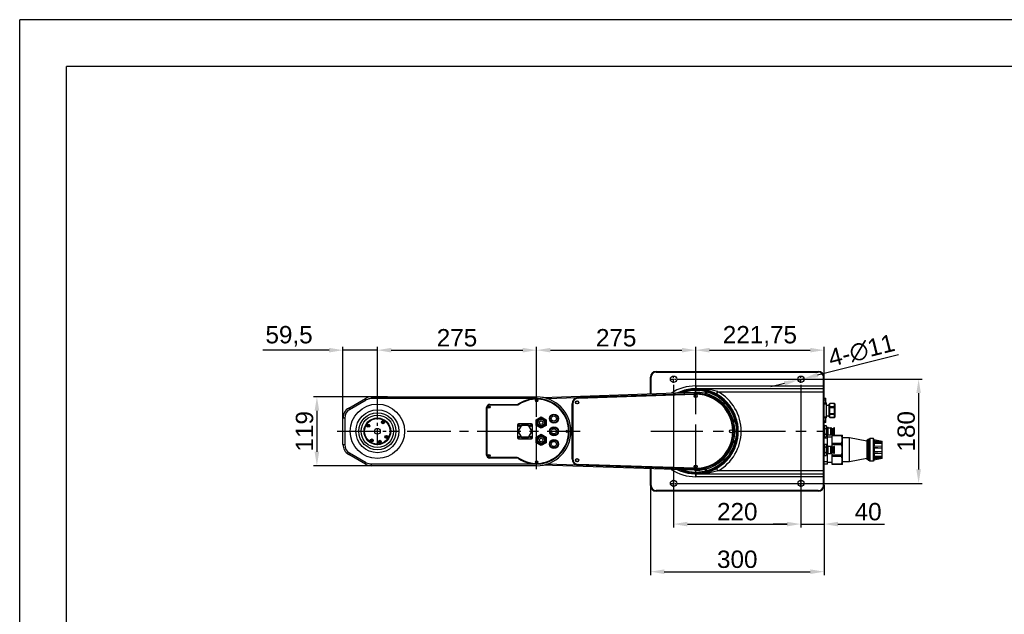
# Model space of a CAD drawing. Header units: millimetres. Extents: x 14186 to 17588, y 1400 to 3805.
# Tile 10 of 256: x 14186 to 15887, y 2778 to 3805. Entities that reach past the tile are written whole.
import ezdxf
from ezdxf.enums import TextEntityAlignment as Align

# ---------------------------------------------------------------- set-up
doc = ezdxf.new("R2010")
doc.units = ezdxf.units.MM
doc.linetypes.add('CENTER', pattern=[2, 1.25, -0.25, 0.25, -0.25])
for name, color, linetype in [('2细线层', 4, 'Continuous'), ('6文字层', 3, 'Continuous'), ('INTFCLR_183613', 7, 'Continuous'), ('图框层', 7, 'Continuous')]:
    doc.layers.add(name, color=color, linetype=linetype)
doc.layers.add('dim', color=82, linetype='Continuous', lineweight=9)
doc.styles.get("Standard").update_dxf_attribs({"font": 'arial.ttf'})
doc.styles.add('TH_GBDIM', font='romans.shx', dxfattribs={"width": 0.8, "bigfont": 'gbcbig.shx'})
doc.dimstyles.new('ISO-25', dxfattribs={"dimtxt": 2.5, "dimasz": 2.5, "dimexe": 1.25, "dimexo": 0.625, "dimtad": 1, "dimtxsty": 'Standard', "dimcen": 2.5, "dimadec": 0, "dimazin": 0, "dimtfac": 1, "dimtmove": 0, "dimatfit": 3, "dimfxl": 1, "dimarcsym": 0})

# ---------------------------------------------------------------- blocks, each defined once
blk = doc.blocks.new('*D2')
at = {"layer": 'Defpoints', "color": 0, "transparency": 16777216}
for p in [(15353.7, 3234.1), (15078.7, 3129), (15353.7, 3120.7)]:
    blk.add_point(p, dxfattribs=at)
at = {"layer": 'dim', "color": 0, "linetype": 'Continuous', "lineweight": -2, "transparency": 16777216}
for p, q in [((15078.7, 3135), (15078.7, 3240.1)), ((15102.7, 3234.1), (15329.7, 3234.1)), ((15353.7, 3126.7), (15353.7, 3240.1))]:
    blk.add_line(p, q, dxfattribs=at)
at = {"layer": 'dim', "color": 0, "transparency": 16777216}
for points in [[(15102.7, 3238.1), (15102.7, 3230.1), (15078.7, 3234.1)], [(15329.7, 3238.1), (15329.7, 3230.1), (15353.7, 3234.1)]]:
    blk.add_solid(points, dxfattribs=at)
at = {"layer": 'dim', "color": 0, "transparency": 16777216, "insert": (15216.2, 3255.4), "char_height": 30, "attachment_point": 5}
blk.add_mtext('275', dxfattribs=at)
blk = doc.blocks.new('*D3')
at = {"layer": 'Defpoints', "color": 0, "transparency": 16777216}
for p in [(15078.7, 3234.1), (15078.7, 3129), (14803.7, 3108.3)]:
    blk.add_point(p, dxfattribs=at)
at = {"layer": 'dim', "color": 0, "linetype": 'Continuous', "lineweight": -2, "transparency": 16777216}
for p, q in [((14803.7, 3114.3), (14803.7, 3240.1)), ((14827.7, 3234.1), (15054.7, 3234.1)), ((15078.7, 3135), (15078.7, 3240.1))]:
    blk.add_line(p, q, dxfattribs=at)
at = {"layer": 'dim', "color": 0, "transparency": 16777216}
for points in [[(14827.7, 3238.1), (14827.7, 3230.1), (14803.7, 3234.1)], [(15054.7, 3238.1), (15054.7, 3230.1), (15078.7, 3234.1)]]:
    blk.add_solid(points, dxfattribs=at)
at = {"layer": 'dim', "color": 0, "transparency": 16777216, "insert": (14941.2, 3255.4), "char_height": 30, "attachment_point": 5}
blk.add_mtext('275', dxfattribs=at)
blk = doc.blocks.new('*D4')
at = {"layer": 'Defpoints', "color": 0, "transparency": 16777216}
for p in [(14803.7, 3234.1), (14744.2, 3105.1), (14803.7, 3108.3)]:
    blk.add_point(p, dxfattribs=at)
at = {"layer": 'dim', "color": 0, "linetype": 'Continuous', "lineweight": -2, "transparency": 16777216}
for p, q in [((14720.2, 3234.1), (14606, 3234.1)), ((14744.2, 3111.1), (14744.2, 3240.1)), ((14803.7, 3234.1), (14744.2, 3234.1)), ((14803.7, 3114.3), (14803.7, 3240.1)), ((14827.7, 3234.1), (14851.7, 3234.1))]:
    blk.add_line(p, q, dxfattribs=at)
at = {"layer": 'dim', "color": 0, "transparency": 16777216}
for points in [[(14720.2, 3238.1), (14720.2, 3230.1), (14744.2, 3234.1)], [(14827.7, 3238.1), (14827.7, 3230.1), (14803.7, 3234.1)]]:
    blk.add_solid(points, dxfattribs=at)
at = {"layer": 'dim', "color": 0, "transparency": 16777216, "insert": (14651.1, 3258.1), "char_height": 30, "attachment_point": 5}
blk.add_mtext('59,5', dxfattribs=at)
blk = doc.blocks.new('*D5')
at = {"layer": 'Defpoints', "color": 0, "transparency": 16777216}
for p in [(14826.9, 3153.4), (14699.2, 3034.4), (14822.1, 3034.4)]:
    blk.add_point(p, dxfattribs=at)
at = {"layer": 'dim', "color": 0, "linetype": 'Continuous', "lineweight": -2, "transparency": 16777216}
for p, q in [((14820.9, 3153.4), (14693.2, 3153.4)), ((14699.2, 3129.4), (14699.2, 3058.4)), ((14816.1, 3034.4), (14693.2, 3034.4))]:
    blk.add_line(p, q, dxfattribs=at)
at = {"layer": 'dim', "color": 0, "transparency": 16777216}
for points in [[(14695.2, 3129.4), (14703.2, 3129.4), (14699.2, 3153.4)], [(14695.2, 3058.4), (14703.2, 3058.4), (14699.2, 3034.4)]]:
    blk.add_solid(points, dxfattribs=at)
at = {"layer": 'dim', "color": 0, "transparency": 16777216, "insert": (14677.9, 3093.9), "char_height": 30, "attachment_point": 5, "rotation": 90}
blk.add_mtext('119', dxfattribs=at)
blk = doc.blocks.new('*D6')
at = {"layer": 'Defpoints', "color": 0, "transparency": 16777216}
for p in [(15575.4, 3234.1), (15575.4, 3162.4), (15353.7, 3127.9)]:
    blk.add_point(p, dxfattribs=at)
at = {"layer": 'dim', "color": 0, "linetype": 'Continuous', "lineweight": -2, "transparency": 16777216}
for p, q in [((15353.7, 3133.9), (15353.7, 3240.1)), ((15377.7, 3234.1), (15551.4, 3234.1)), ((15575.4, 3168.4), (15575.4, 3240.1))]:
    blk.add_line(p, q, dxfattribs=at)
at = {"layer": 'dim', "color": 0, "transparency": 16777216}
for points in [[(15377.7, 3238.1), (15377.7, 3230.1), (15353.7, 3234.1)], [(15551.4, 3238.1), (15551.4, 3230.1), (15575.4, 3234.1)]]:
    blk.add_solid(points, dxfattribs=at)
at = {"layer": 'dim', "color": 0, "transparency": 16777216, "insert": (15464.5, 3258.1), "char_height": 30, "attachment_point": 5}
blk.add_mtext('221,75', dxfattribs=at)
blk = doc.blocks.new('*D7')
at = {"layer": 'Defpoints', "color": 0, "transparency": 16777216}
for p in [(15315.4, 3183.9), (15315.4, 3003.9), (15738.7, 3003.9)]:
    blk.add_point(p, dxfattribs=at)
at = {"layer": 'dim', "color": 0, "linetype": 'Continuous', "lineweight": -2, "transparency": 16777216}
for p, q in [((15321.4, 3183.9), (15744.7, 3183.9)), ((15738.7, 3159.9), (15738.7, 3027.9)), ((15321.4, 3003.9), (15744.7, 3003.9))]:
    blk.add_line(p, q, dxfattribs=at)
at = {"layer": 'dim', "color": 0, "transparency": 16777216}
for points in [[(15734.7, 3159.9), (15742.7, 3159.9), (15738.7, 3183.9)], [(15734.7, 3027.9), (15742.7, 3027.9), (15738.7, 3003.9)]]:
    blk.add_solid(points, dxfattribs=at)
at = {"layer": 'dim', "color": 0, "transparency": 16777216, "insert": (15717.4, 3093.9), "char_height": 30, "attachment_point": 5, "rotation": 90}
blk.add_mtext('180', dxfattribs=at)
blk = doc.blocks.new('*D8')
at = {"layer": 'Defpoints', "color": 0, "transparency": 16777216}
for p in [(15315.4, 3180.3), (15535.4, 3180.3), (15535.4, 2933.5)]:
    blk.add_point(p, dxfattribs=at)
at = {"layer": 'dim', "color": 0, "linetype": 'Continuous', "lineweight": -2, "transparency": 16777216}
for p, q in [((15315.4, 3174.3), (15315.4, 2927.5)), ((15535.4, 3174.3), (15535.4, 2927.5)), ((15339.4, 2933.5), (15511.4, 2933.5))]:
    blk.add_line(p, q, dxfattribs=at)
at = {"layer": 'dim', "color": 0, "transparency": 16777216}
for points in [[(15339.4, 2937.5), (15339.4, 2929.5), (15315.4, 2933.5)], [(15511.4, 2937.5), (15511.4, 2929.5), (15535.4, 2933.5)]]:
    blk.add_solid(points, dxfattribs=at)
at = {"layer": 'dim', "color": 0, "transparency": 16777216, "insert": (15425.4, 2954.8), "char_height": 30, "attachment_point": 5}
blk.add_mtext('220', dxfattribs=at)
blk = doc.blocks.new('*D9')
at = {"layer": 'Defpoints', "color": 0, "transparency": 16777216}
for p in [(15275.4, 3006.5), (15575.4, 3006.5), (15575.4, 2851.2)]:
    blk.add_point(p, dxfattribs=at)
at = {"layer": 'dim', "color": 0, "linetype": 'Continuous', "lineweight": -2, "transparency": 16777216}
for p, q in [((15275.4, 3000.5), (15275.4, 2845.2)), ((15575.4, 3000.5), (15575.4, 2845.2)), ((15299.4, 2851.2), (15551.4, 2851.2))]:
    blk.add_line(p, q, dxfattribs=at)
at = {"layer": 'dim', "color": 0, "transparency": 16777216}
for points in [[(15299.4, 2855.2), (15299.4, 2847.2), (15275.4, 2851.2)], [(15551.4, 2855.2), (15551.4, 2847.2), (15575.4, 2851.2)]]:
    blk.add_solid(points, dxfattribs=at)
at = {"layer": 'dim', "color": 0, "transparency": 16777216, "insert": (15425.4, 2872.5), "char_height": 30, "attachment_point": 5}
blk.add_mtext('300', dxfattribs=at)
blk = doc.blocks.new('*D10')
at = {"layer": 'Defpoints', "color": 0, "transparency": 16777216}
for p in [(15535.4, 3005.5), (15575.4, 3005.5), (15575.4, 2933.5)]:
    blk.add_point(p, dxfattribs=at)
at = {"layer": 'dim', "color": 0, "linetype": 'Continuous', "lineweight": -2, "transparency": 16777216}
for p, q in [((15535.4, 2999.5), (15535.4, 2927.5)), ((15575.4, 2999.5), (15575.4, 2927.5)), ((15511.4, 2933.5), (15487.4, 2933.5)), ((15535.4, 2933.5), (15575.4, 2933.5)), ((15599.4, 2933.5), (15679.5, 2933.5))]:
    blk.add_line(p, q, dxfattribs=at)
at = {"layer": 'dim', "color": 0, "transparency": 16777216}
for points in [[(15511.4, 2937.5), (15511.4, 2929.5), (15535.4, 2933.5)], [(15599.4, 2937.5), (15599.4, 2929.5), (15575.4, 2933.5)]]:
    blk.add_solid(points, dxfattribs=at)
at = {"layer": 'dim', "color": 0, "transparency": 16777216, "insert": (15651.5, 2954.8), "char_height": 30, "attachment_point": 5}
blk.add_mtext('40', dxfattribs=at)
blk = doc.blocks.new('*D11')
at = {"layer": 'Defpoints', "color": 0, "transparency": 16777216}
for p in [(15530.1, 3182.5), (15540.8, 3185.2)]:
    blk.add_point(p, dxfattribs=at)
at = {"layer": 'dim', "color": 0, "linetype": 'Continuous', "lineweight": -2, "transparency": 16777216}
for p, q in [((15703.9, 3226.3), (15564, 3191.1)), ((15530.1, 3182.5), (15540.8, 3185.2)), ((15506.8, 3176.7), (15483.5, 3170.8))]:
    blk.add_line(p, q, dxfattribs=at)
at = {"layer": 'dim', "color": 0, "transparency": 16777216}
for points in [[(15505.8, 3180.5), (15507.8, 3172.8), (15530.1, 3182.5)], [(15563, 3195), (15565, 3187.2), (15540.8, 3185.2)]]:
    blk.add_solid(points, dxfattribs=at)
at = {"layer": 'dim', "color": 0, "transparency": 16777216, "insert": (15640.2, 3233.1), "char_height": 30, "attachment_point": 5, "rotation": 14.1358}
blk.add_mtext('4-∅11', dxfattribs=at)
blk = doc.blocks.new('A3')
at = {"layer": '2细线层'}
for p in [(-410, -10), (10, 287)]:
    blk.add_line(p, (-410, 287), dxfattribs=at)
at = {"layer": '图框层'}
for p in [(-400, 0), (0, 277)]:
    blk.add_line(p, (-400, 277), dxfattribs=at)
at = {"layer": '6文字层', "style": 'TH_GBDIM', "width": 0.8, "flags": 8}
for tag, height, p in [('材料', 3.5, (-90, 34.96)), ('设计', 3.5, (-160.16, 21.88)), ('AAAA-A-AA', 2.5, (-128.37, 21.88)), ('名称', 3.5, (-30, 20.97)), ('A', 3.5, (-105, 10)), ('1：1', 3.5, (-67.5, 10)), ('编号', 3.5, (-32.61, 5.49))]:
    blk.add_attdef(tag, text='', height=height, dxfattribs=at).set_placement(p, align=Align.MIDDLE)

msp = doc.modelspace()

# ---------------------------------------------------------------- linework, layer by layer
at = {"color": 7, "linetype": 'Continuous'}
for p, q in [((15275.419, 3158.752), (15275.419, 3187.373)), ((15276.419, 3187.373), (15275.419, 3187.373)), ((15276.419, 3158.786), (15276.419, 3187.373)), ((15285.169, 3197.373), (15565.419, 3197.373)), ((15285.169, 3196.373), (15565.419, 3196.373)), ((15285.419, 3197.373), (15285.419, 3196.373)), ((15565.419, 3196.373), (15565.419, 3197.373)), ((15575.419, 3187.373), (15574.419, 3187.373)), ((15574.419, 3000.373), (15574.419, 3187.373)), ((15575.419, 3000.373), (15575.419, 3187.373)), ((15353.669, 3172.373), (15575.419, 3172.373)), ((15353.669, 3172.373), (15353.669, 3167.373)), ((15574.419, 3167.373), (15353.669, 3167.373)), ((15574.419, 3167.373), (15575.419, 3166.373)), ((14754.169, 3133.999), (14783.085, 3150.694)), ((14755.669, 3131.401), (14784.585, 3148.096)), ((14784.585, 3148.096), (14783.085, 3150.694)), ((14793.085, 3153.373), (14793.085, 3150.373)), ((14793.085, 3153.373), (15078.669, 3153.373)), ((15078.669, 3150.373), (14793.085, 3150.373)), ((15078.669, 3150.373), (15078.669, 3153.373)), ((15089.038, 3152.444), (15351.382, 3161.335)), ((15096.287, 3150.689), (15351.45, 3159.336)), ((15351.467, 3158.836), (15150.313, 3152.019)), ((15150.313, 3152.019), (15150.33, 3151.52)), ((15150.33, 3151.52), (15351.484, 3158.336)), ((15150.347, 3151.02), (15351.501, 3157.837)), ((15351.45, 3159.336), (15351.382, 3161.335)), ((15351.467, 3158.836), (15351.484, 3158.336)), ((15371.76, 3159.373), (15369.919, 3159.373)), ((15388.914, 3158.45), (15388.875, 3158.378)), ((15392.009, 3162.373), (15389.601, 3158.071)), ((15392.009, 3162.373), (15575.419, 3162.373)), ((15575.419, 3150.873), (15578.419, 3150.873)), ((15578.419, 3147.873), (15575.419, 3147.873)), ((15578.419, 3142.873), (15578.419, 3150.873)), ((14754.169, 3133.999), (14755.669, 3131.401)), ((14992.169, 3052.873), (14992.169, 3134.873)), ((14992.169, 3134.873), (14992.669, 3134.873)), ((14992.669, 3052.873), (14992.669, 3134.873)), ((14993.169, 3052.873), (14993.169, 3134.873)), ((14997.169, 3137.016), (14997.169, 3136.818)), ((14997.614, 3136.373), (14997.169, 3136.818)), ((14997.614, 3136.686), (14997.614, 3136.373)), ((14997.811, 3136.373), (14997.614, 3136.373)), ((14997.669, 3140.373), (14997.669, 3139.873)), ((14997.669, 3140.373), (15045.202, 3140.373)), ((15045.202, 3139.873), (14997.669, 3139.873)), ((14997.669, 3139.373), (15045.352, 3139.373)), ((15045.202, 3139.873), (15045.202, 3140.373)), ((15047.945, 3140.693), (15047.671, 3141.111)), ((15140.169, 3046.221), (15140.169, 3141.525)), ((15140.169, 3141.525), (15140.669, 3141.525)), ((15140.669, 3046.221), (15140.669, 3141.525)), ((15141.169, 3141.525), (15141.169, 3046.221)), ((15575.419, 3142.873), (15579.419, 3142.873)), ((15579.419, 3140.873), (15575.419, 3140.873)), ((15579.419, 3116.873), (15579.419, 3142.873)), ((15579.419, 3138.873), (15584.419, 3138.873)), ((15584.419, 3141.064), (15585.419, 3142.064)), ((15584.419, 3140.93), (15585.419, 3141.796)), ((15584.419, 3118.683), (15584.419, 3141.064)), ((15585.419, 3136.701), (15584.419, 3135.835)), ((15584.419, 3134.969), (15594.419, 3134.969)), ((15593.419, 3142.064), (15585.419, 3142.064)), ((15585.419, 3117.683), (15585.419, 3142.064)), ((15593.419, 3141.796), (15585.419, 3141.796)), ((15585.419, 3136.701), (15593.419, 3136.701)), ((15594.419, 3141.064), (15593.419, 3142.064)), ((15593.419, 3117.683), (15593.419, 3142.064)), ((15594.419, 3140.93), (15593.419, 3141.796)), ((15594.419, 3135.835), (15593.419, 3136.701)), ((15594.419, 3118.683), (15594.419, 3141.064)), ((14744.169, 3071.068), (14744.169, 3116.679)), ((14747.169, 3116.679), (14744.169, 3116.679)), ((14747.169, 3116.679), (14747.169, 3071.068)), ((15078.169, 3113.781), (15086.669, 3118.688)), ((15078.169, 3103.966), (15078.169, 3113.781)), ((15086.669, 3118.688), (15095.169, 3113.781)), ((15095.169, 3113.781), (15095.169, 3103.966)), ((15575.419, 3118.873), (15579.419, 3118.873)), ((15579.419, 3116.873), (15575.419, 3116.873)), ((15578.419, 3108.873), (15578.419, 3116.873)), ((15579.419, 3120.873), (15584.419, 3120.873)), ((15584.419, 3124.778), (15594.419, 3124.778)), ((15584.419, 3123.912), (15585.419, 3123.046)), ((15585.419, 3117.951), (15584.419, 3118.817)), ((15584.419, 3118.683), (15585.419, 3117.683)), ((15593.419, 3123.046), (15585.419, 3123.046)), ((15585.419, 3117.951), (15593.419, 3117.951)), ((15593.419, 3117.683), (15585.419, 3117.683)), ((15594.419, 3123.912), (15593.419, 3123.046)), ((15594.419, 3118.817), (15593.419, 3117.951)), ((15594.419, 3118.683), (15593.419, 3117.683)), ((14787.364, 3103.315), (14789.995, 3103.949)), ((14790.032, 3103.444), (14787.696, 3102.881)), ((14811.249, 3109.073), (14813.88, 3109.708)), ((14813.782, 3109.17), (14811.446, 3108.606)), ((15045.67, 3104.872), (15045.67, 3082.872)), ((15051.845, 3103.695), (15046.75, 3094.87)), ((15047.616, 3094.37), (15052.711, 3103.195)), ((15069.67, 3106.872), (15047.67, 3106.872)), ((15052.711, 3103.195), (15051.845, 3103.695)), ((15053.577, 3103.695), (15053.577, 3104.695)), ((15063.767, 3104.695), (15053.577, 3104.695)), ((15063.768, 3103.695), (15053.577, 3103.695)), ((15063.768, 3103.695), (15063.767, 3104.695)), ((15064.634, 3103.195), (15065.5, 3103.695)), ((15064.634, 3103.195), (15069.729, 3094.37)), ((15070.595, 3094.87), (15065.5, 3103.695)), ((15071.67, 3082.872), (15071.67, 3104.872)), ((15086.669, 3099.058), (15078.169, 3103.966)), ((15095.169, 3103.966), (15086.669, 3099.058)), ((15575.419, 3111.873), (15578.419, 3111.873)), ((15578.419, 3108.873), (15575.419, 3108.873)), ((15575.419, 3102.273), (15575.934, 3103.688)), ((15575.934, 3103.688), (15579.169, 3103.688)), ((15575.934, 3098.781), (15579.169, 3098.781)), ((15579.419, 3102.273), (15579.169, 3103.688)), ((15579.419, 3085.473), (15579.419, 3102.273)), ((15579.419, 3100.873), (15581.638, 3100.873)), ((15582.252, 3100.26), (15581.638, 3100.873)), ((15581.638, 3086.873), (15581.638, 3100.873)), ((15582.252, 3087.487), (15582.252, 3100.26)), ((15582.252, 3100.123), (15586.872, 3100.123)), ((15587.352, 3099.643), (15586.872, 3100.123)), ((15586.872, 3087.623), (15586.872, 3100.123)), ((15588.252, 3099.123), (15587.352, 3099.643)), ((15587.352, 3088.103), (15587.352, 3099.643)), ((15588.252, 3088.623), (15588.252, 3099.123)), ((15588.252, 3098.623), (15589.252, 3098.623)), ((15589.402, 3098.423), (15589.252, 3098.623)), ((15589.252, 3089.123), (15589.252, 3098.623)), ((15589.402, 3098.423), (15589.552, 3098.623)), ((15589.402, 3089.323), (15589.402, 3098.423)), ((15589.552, 3098.623), (15590.202, 3098.623)), ((15589.552, 3098.623), (15589.552, 3089.123)), ((15590.402, 3098.423), (15590.202, 3098.623)), ((15590.202, 3089.123), (15590.202, 3098.623)), ((15590.402, 3089.323), (15590.402, 3098.423)), ((15590.402, 3097.923), (15591.252, 3097.923)), ((15591.252, 3089.823), (15591.252, 3097.923)), ((15591.452, 3099.773), (15592.952, 3099.773)), ((15591.452, 3099.773), (15591.452, 3087.973)), ((15592.952, 3087.973), (15592.952, 3099.773)), ((15593.252, 3088.273), (15593.252, 3099.473)), ((15047.616, 3094.37), (15046.75, 3094.87)), ((15047.616, 3093.37), (15046.75, 3092.87)), ((15046.75, 3092.87), (15051.845, 3084.044)), ((15052.711, 3084.544), (15047.616, 3093.37)), ((15047.67, 3080.872), (15069.67, 3080.872)), ((15052.711, 3084.544), (15051.845, 3084.044)), ((15053.577, 3084.044), (15053.577, 3083.044)), ((15053.577, 3084.044), (15063.768, 3084.044)), ((15053.577, 3083.044), (15063.767, 3083.044)), ((15063.768, 3084.044), (15063.767, 3083.044)), ((15069.729, 3093.37), (15064.634, 3084.544)), ((15064.634, 3084.544), (15065.5, 3084.044)), ((15065.5, 3084.044), (15070.595, 3092.87)), ((15069.729, 3094.37), (15070.595, 3094.87)), ((15069.729, 3093.37), (15070.595, 3092.87)), ((15078.169, 3083.781), (15086.669, 3088.688)), ((15078.169, 3073.966), (15078.169, 3083.781)), ((15086.669, 3088.688), (15095.169, 3083.781)), ((15095.169, 3083.781), (15095.169, 3073.966)), ((15575.419, 3085.473), (15575.934, 3084.058)), ((15581.419, 3081.873), (15575.419, 3081.873)), ((15575.934, 3088.966), (15579.169, 3088.966)), ((15575.934, 3084.058), (15579.169, 3084.058)), ((15579.419, 3085.473), (15579.169, 3084.058)), ((15579.419, 3086.873), (15581.638, 3086.873)), ((15581.419, 3068.873), (15581.419, 3086.873)), ((15589.419, 3083.873), (15581.419, 3083.873)), ((15582.252, 3087.487), (15581.638, 3086.873)), ((15582.252, 3087.623), (15586.872, 3087.623)), ((15587.352, 3088.103), (15586.872, 3087.623)), ((15588.252, 3088.623), (15587.352, 3088.103)), ((15588.252, 3089.123), (15589.252, 3089.123)), ((15589.402, 3089.323), (15589.252, 3089.123)), ((15589.402, 3089.323), (15589.552, 3089.123)), ((15589.419, 3087.373), (15606.814, 3087.373)), ((15589.419, 3066.446), (15589.419, 3087.373)), ((15605.296, 3086.18), (15589.419, 3086.18)), ((15589.552, 3089.123), (15590.202, 3089.123)), ((15590.402, 3089.323), (15590.202, 3089.123)), ((15590.402, 3089.823), (15591.252, 3089.823)), ((15591.452, 3087.973), (15592.952, 3087.973)), ((15605.296, 3086.18), (15605.296, 3087.373)), ((15607.419, 3086.776), (15606.814, 3087.373)), ((15607.419, 3036.97), (15607.419, 3086.776)), ((15619.419, 3082.873), (15607.419, 3082.873)), ((15649.419, 3076.65), (15619.419, 3082.873)), ((15619.419, 3040.873), (15619.419, 3082.873)), ((15650.755, 3078.452), (15652.142, 3080.276)), ((15653.478, 3080.276), (15652.142, 3080.276)), ((15652.142, 3080.276), (15652.142, 3043.471)), ((15653.478, 3080.276), (15654.553, 3081.689)), ((15653.478, 3043.471), (15653.478, 3080.276)), ((15660.602, 3081.689), (15654.553, 3081.689)), ((15654.553, 3081.689), (15654.553, 3042.058)), ((15660.602, 3042.058), (15660.602, 3081.689)), ((15661.281, 3079.926), (15660.602, 3081.689)), ((15661.281, 3079.926), (15675.642, 3076.873)), ((15661.281, 3079.926), (15661.287, 3079.884)), ((15661.287, 3079.884), (15661.686, 3078.843)), ((15661.686, 3076.996), (15661.686, 3078.843)), ((15661.686, 3078.843), (15662.106, 3076.924)), ((14744.169, 3071.068), (14747.169, 3071.068)), ((15086.669, 3069.058), (15078.169, 3073.966)), ((15095.169, 3073.966), (15086.669, 3069.058)), ((15575.419, 3070.273), (15575.934, 3071.688)), ((15575.934, 3071.688), (15579.169, 3071.688)), ((15575.934, 3066.781), (15579.169, 3066.781)), ((15579.419, 3070.273), (15579.169, 3071.688)), ((15579.419, 3053.473), (15579.419, 3070.273)), ((15579.419, 3068.873), (15581.638, 3068.873)), ((15582.252, 3068.26), (15581.638, 3068.873)), ((15581.638, 3054.873), (15581.638, 3068.873)), ((15582.252, 3055.487), (15582.252, 3068.26)), ((15582.252, 3068.123), (15586.872, 3068.123)), ((15587.352, 3067.643), (15586.872, 3068.123)), ((15586.872, 3055.623), (15586.872, 3068.123)), ((15588.252, 3067.123), (15587.352, 3067.643)), ((15587.352, 3056.103), (15587.352, 3067.643)), ((15588.252, 3056.623), (15588.252, 3067.123)), ((15588.252, 3066.623), (15589.252, 3066.623)), ((15589.402, 3066.423), (15589.252, 3066.623)), ((15589.252, 3057.123), (15589.252, 3066.623)), ((15589.402, 3066.423), (15589.552, 3066.623)), ((15589.402, 3057.323), (15589.402, 3066.423)), ((15589.419, 3073.63), (15605.296, 3073.63)), ((15605.296, 3070.747), (15589.419, 3070.747)), ((15589.552, 3066.623), (15590.202, 3066.623)), ((15589.552, 3066.623), (15589.552, 3057.123)), ((15590.402, 3066.423), (15590.202, 3066.623)), ((15590.202, 3057.123), (15590.202, 3066.623)), ((15590.402, 3057.323), (15590.402, 3066.423)), ((15590.402, 3065.923), (15591.252, 3065.923)), ((15591.252, 3057.823), (15591.252, 3065.923)), ((15591.452, 3067.773), (15592.952, 3067.773)), ((15591.452, 3067.773), (15591.452, 3055.973)), ((15592.952, 3055.973), (15592.952, 3067.773)), ((15593.252, 3056.273), (15593.252, 3067.473)), ((15605.296, 3070.747), (15605.296, 3073.63)), ((15650.755, 3078.452), (15649.419, 3078.452)), ((15649.419, 3078.452), (15649.419, 3045.294)), ((15650.755, 3045.294), (15650.755, 3078.452)), ((15675.642, 3074.596), (15661.281, 3077.066)), ((15661.281, 3077.066), (15661.281, 3075.89)), ((15661.281, 3075.89), (15675.642, 3073.421)), ((15661.281, 3075.89), (15661.287, 3075.856)), ((15675.642, 3067.46), (15661.281, 3068.403)), ((15661.281, 3068.403), (15661.281, 3066.501)), ((15661.281, 3066.501), (15675.642, 3065.558)), ((15661.281, 3066.501), (15661.287, 3066.488)), ((15661.287, 3075.856), (15661.331, 3075.763)), ((15661.287, 3066.488), (15661.376, 3066.416)), ((15661.331, 3075.763), (15661.686, 3075.015)), ((15661.376, 3066.416), (15661.686, 3066.166)), ((15661.686, 3068.376), (15661.686, 3075.015)), ((15661.686, 3075.015), (15662.125, 3073.394)), ((15661.686, 3057.58), (15661.686, 3066.166)), ((15661.686, 3066.166), (15662.125, 3065.547)), ((15662.125, 3073.394), (15675.642, 3073.394)), ((15662.125, 3073.394), (15662.125, 3068.348)), ((15662.125, 3065.547), (15675.642, 3065.547)), ((15662.125, 3065.547), (15662.125, 3058.199)), ((15662.595, 3076.84), (15675.642, 3076.84)), ((15675.642, 3046.873), (15675.642, 3076.873)), ((14755.669, 3056.346), (14754.169, 3053.748)), ((14783.085, 3037.053), (14754.169, 3053.748)), ((14784.585, 3039.651), (14755.669, 3056.346)), ((14992.169, 3052.873), (14992.669, 3052.873)), ((14997.614, 3051.373), (14997.169, 3050.928)), ((14997.169, 3050.928), (14997.169, 3050.731)), ((14997.614, 3051.373), (14997.614, 3051.061)), ((14997.811, 3051.373), (14997.614, 3051.373)), ((15045.352, 3048.373), (14997.669, 3048.373)), ((14997.669, 3047.373), (14997.669, 3047.873)), ((14997.669, 3047.873), (15045.202, 3047.873)), ((15045.202, 3047.373), (14997.669, 3047.373)), ((15045.202, 3047.873), (15045.202, 3047.373)), ((15047.945, 3047.054), (15047.671, 3046.636)), ((15140.169, 3046.221), (15140.669, 3046.221)), ((15575.419, 3053.473), (15575.934, 3052.058)), ((15575.934, 3056.966), (15579.169, 3056.966)), ((15575.934, 3052.058), (15579.169, 3052.058)), ((15579.419, 3053.473), (15579.169, 3052.058)), ((15579.419, 3054.873), (15581.638, 3054.873)), ((15581.419, 3036.873), (15581.419, 3054.873)), ((15582.252, 3055.487), (15581.638, 3054.873)), ((15582.252, 3055.623), (15586.872, 3055.623)), ((15587.352, 3056.103), (15586.872, 3055.623)), ((15588.252, 3056.623), (15587.352, 3056.103)), ((15588.252, 3057.123), (15589.252, 3057.123)), ((15589.402, 3057.323), (15589.252, 3057.123)), ((15589.402, 3057.323), (15589.552, 3057.123)), ((15589.419, 3036.373), (15589.419, 3057.301)), ((15589.419, 3052.999), (15605.296, 3052.999)), ((15605.296, 3050.117), (15589.419, 3050.117)), ((15589.552, 3057.123), (15590.202, 3057.123)), ((15590.402, 3057.323), (15590.202, 3057.123)), ((15590.402, 3057.823), (15591.252, 3057.823)), ((15591.452, 3055.973), (15592.952, 3055.973)), ((15605.296, 3050.117), (15605.296, 3052.999)), ((15649.419, 3047.097), (15619.419, 3040.873)), ((15650.755, 3045.294), (15649.419, 3045.294)), ((15650.755, 3045.294), (15652.142, 3043.471)), ((15675.642, 3058.189), (15661.281, 3057.246)), ((15661.281, 3057.246), (15661.287, 3057.259)), ((15661.281, 3057.246), (15661.281, 3055.344)), ((15661.281, 3055.344), (15675.642, 3056.287)), ((15675.642, 3050.326), (15661.281, 3047.856)), ((15661.281, 3046.681), (15675.642, 3049.15)), ((15661.281, 3047.856), (15661.287, 3047.891)), ((15661.281, 3047.856), (15661.281, 3046.681)), ((15675.642, 3046.873), (15661.281, 3043.821)), ((15661.686, 3057.58), (15661.287, 3057.259)), ((15661.686, 3048.732), (15661.287, 3047.891)), ((15661.686, 3044.903), (15661.287, 3043.863)), ((15662.125, 3058.199), (15661.686, 3057.58)), ((15661.686, 3055.37), (15661.686, 3048.732)), ((15662.125, 3050.353), (15661.686, 3048.732)), ((15662.106, 3046.823), (15661.686, 3044.903)), ((15661.686, 3046.75), (15661.686, 3044.903)), ((15675.642, 3058.199), (15662.125, 3058.199)), ((15662.125, 3055.399), (15662.125, 3050.353)), ((15675.642, 3050.353), (15662.125, 3050.353)), ((15675.642, 3046.907), (15662.595, 3046.907)), ((14783.085, 3037.053), (14784.585, 3039.651)), ((14793.085, 3037.373), (14793.085, 3034.373)), ((14793.085, 3037.373), (15078.669, 3037.373)), ((15078.669, 3034.373), (14793.085, 3034.373)), ((15078.669, 3034.373), (15078.669, 3037.373)), ((15351.382, 3026.412), (15089.038, 3035.303)), ((15351.45, 3028.411), (15096.287, 3037.058)), ((15150.313, 3035.727), (15150.33, 3036.227)), ((15150.313, 3035.727), (15351.467, 3028.911)), ((15351.484, 3029.41), (15150.33, 3036.227)), ((15351.501, 3029.91), (15150.347, 3036.727)), ((15275.419, 3000.373), (15275.419, 3028.995)), ((15276.419, 3000.373), (15276.419, 3028.961)), ((15351.382, 3026.412), (15351.45, 3028.411)), ((15351.467, 3028.911), (15351.484, 3029.41)), ((15369.877, 3028.373), (15371.913, 3028.373)), ((15389.579, 3029.663), (15389.543, 3029.727)), ((15389.989, 3028.981), (15390.182, 3028.632)), ((15575.419, 3041.873), (15581.419, 3041.873)), ((15581.419, 3036.873), (15575.419, 3036.873)), ((15589.419, 3039.873), (15581.419, 3039.873)), ((15589.419, 3037.567), (15605.296, 3037.567)), ((15606.814, 3036.373), (15589.419, 3036.373)), ((15605.296, 3036.373), (15605.296, 3037.567)), ((15607.419, 3036.97), (15606.814, 3036.373)), ((15619.419, 3040.873), (15607.419, 3040.873)), ((15653.478, 3043.471), (15652.142, 3043.471)), ((15653.478, 3043.471), (15654.553, 3042.058)), ((15660.602, 3042.058), (15654.553, 3042.058)), ((15661.281, 3043.821), (15660.602, 3042.058)), ((15661.281, 3043.821), (15661.287, 3043.863)), ((15353.669, 3020.373), (15574.419, 3020.373)), ((15353.669, 3020.373), (15353.669, 3015.373)), ((15575.419, 3015.373), (15353.669, 3015.373)), ((15574.419, 3025.373), (15392.009, 3025.373)), ((15574.419, 3025.373), (15575.419, 3025.373)), ((15575.419, 3021.373), (15574.419, 3020.373)), ((15275.419, 3000.373), (15276.419, 3000.373)), ((15574.419, 3000.373), (15575.419, 3000.373)), ((15565.419, 2991.373), (15285.169, 2991.373)), ((15565.419, 2990.373), (15285.169, 2990.373)), ((15285.419, 2991.373), (15285.419, 2990.373)), ((15565.419, 2990.373), (15565.419, 2991.373))]:
    msp.add_line(p, q, dxfattribs=at)
at = {"color": 1, "linetype": 'CENTER', "ltscale": 5.588}
for p, q in [((15309.369, 3183.873), (15321.469, 3183.873)), ((15315.419, 3177.823), (15315.419, 3189.923)), ((15529.369, 3183.873), (15541.469, 3183.873)), ((15535.419, 3177.823), (15535.419, 3189.923)), ((15309.369, 3003.873), (15321.469, 3003.873)), ((15315.419, 2997.823), (15315.419, 3009.923)), ((15529.369, 3003.873), (15541.469, 3003.873)), ((15535.419, 2997.823), (15535.419, 3009.923))]:
    msp.add_line(p, q, dxfattribs=at)
at = {"color": 1, "linetype": 'CENTER', "ltscale": 71.628}
for p, q in [((15353.669, 3016.323), (15353.669, 3171.423)), ((15276.119, 3093.873), (15575.419, 3093.873))]:
    msp.add_line(p, q, dxfattribs=at)
at = {"color": 1, "linetype": 'CENTER', "ltscale": 60.452}
for p, q in [((15078.669, 3028.423), (15078.669, 3159.323)), ((14734.169, 3093.873), (15154.119, 3093.873))]:
    msp.add_line(p, q, dxfattribs=at)
at = {"color": 1, "linetype": 'CENTER', "ltscale": 22.352}
for p, q in [((14803.669, 3069.673), (14803.669, 3118.073)), ((14779.469, 3093.873), (14827.869, 3093.873))]:
    msp.add_line(p, q, dxfattribs=at)
at = {"color": 7, "linetype": 'Continuous'}
for centre, radius in [((15315.419, 3183.873), 5.5), ((15535.419, 3183.873), 5.5), ((15078.669, 3146.873), 2), ((15078.669, 3146.873), 1.25), ((15353.669, 3154.873), 2.75), ((15353.669, 3154.873), 2.55), ((14803.669, 3093.873), 47), ((14803.669, 3093.873), 37), ((14996.669, 3135.873), 2), ((14996.669, 3135.873), 1.25), ((15148.669, 3143.873), 2.75), ((15148.669, 3143.873), 2.55), ((14803.669, 3093.873), 32), ((14803.669, 3093.873), 28), ((14803.669, 3093.873), 23), ((14803.669, 3093.873), 22.5), ((14803.669, 3093.873), 22), ((15086.669, 3108.873), 8.4), ((15086.669, 3108.873), 7), ((15086.669, 3108.873), 6.386), ((15086.669, 3108.873), 6.25), ((15086.669, 3108.873), 5.9), ((15086.669, 3108.873), 5.6), ((15108.669, 3115.873), 7.8), ((15108.669, 3115.873), 6.8), ((15108.669, 3115.873), 4.5), ((14787.886, 3103.525), 2.65), ((14787.886, 3103.525), 2.15), ((14803.669, 3093.873), 5), ((14813.32, 3109.656), 2.65), ((14813.32, 3109.656), 2.15), ((15048.672, 3103.87), 1.75), ((15048.669, 3103.873), 1.25), ((15068.669, 3103.87), 1.75), ((15068.669, 3103.873), 1.25), ((15086.669, 3108.873), 3), ((15108.669, 3093.873), 7.8), ((15108.669, 3093.873), 6.8), ((15108.669, 3093.873), 4.5), ((15131.669, 3093.873), 2), ((15414.669, 3093.873), 2.75), ((15414.669, 3093.873), 2.55), ((14794.017, 3078.09), 2.65), ((14794.017, 3078.09), 2.15), ((14819.452, 3084.222), 2.65), ((14819.452, 3084.222), 2.15), ((15048.672, 3083.873), 1.75), ((15048.669, 3083.873), 1.25), ((15068.669, 3083.873), 1.75), ((15068.669, 3083.873), 1.25), ((15086.669, 3078.873), 8.4), ((15086.669, 3078.873), 7), ((15086.669, 3078.873), 6.386), ((15086.669, 3078.873), 6.25), ((15086.669, 3078.873), 5.9), ((15086.669, 3078.873), 5.6), ((15086.669, 3078.873), 3), ((15108.669, 3071.873), 7.8), ((15131.669, 3093.873), 1.25), ((14808.004, 3075.889), 2.5), ((14808.004, 3075.889), 2.05), ((14808.004, 3075.889), 1.5), ((15108.669, 3071.873), 6.8), ((15108.669, 3071.873), 4.5), ((14996.669, 3051.873), 2), ((14996.669, 3051.873), 1.25), ((15148.669, 3043.873), 2.75), ((15148.669, 3043.873), 2.55), ((15078.669, 3040.873), 2), ((15078.669, 3040.873), 1.25), ((15353.669, 3032.873), 2.75), ((15353.669, 3032.873), 2.55), ((15315.419, 3003.873), 5.5), ((15535.419, 3003.873), 5.5)]:
    msp.add_circle(centre, radius, dxfattribs=at)
for centre, radius, start, end in [((15285.419, 3187.373), 10, 90, 180), ((15285.419, 3187.373), 9, 90, 180), ((15565.419, 3187.373), 10, 0, 90), ((15565.419, 3187.373), 9, 0, 90), ((15353.669, 3093.873), 78.5, 90, 122.624911), ((15353.669, 3093.873), 71, 249.994251, 110.005749), ((15353.669, 3093.873), 70.5, 251.334322, 108.701096), ((14793.085, 3133.373), 20, 90, 120), ((14793.085, 3133.373), 17, 90, 120), ((15078.669, 3093.873), 56.5, 236.726957, 123.273043), ((15078.669, 3093.873), 56, 236.726956, 123.273044), ((15078.669, 3093.873), 55.5, 236.585731, 123.414269), ((15078.669, 3093.873), 59.5, 270, 90), ((15150.669, 3141.525), 10.5, 91.940927, 179.999999), ((15150.669, 3141.525), 10, 91.940926, 180), ((15150.669, 3141.525), 9.5, 91.940926, 180), ((15353.669, 3093.873), 67.5, 268.059074, 91.940926), ((15353.669, 3093.873), 65.5, 268.059074, 91.940926), ((15353.669, 3093.873), 65, 268.059074, 91.940925), ((15353.669, 3093.873), 64.5, 268.059074, 91.940926), ((15353.669, 3093.873), 64, 268.059074, 91.940926), ((15370.751, 3157.624), 2.75, 16.746887, 133.151989), ((15370.751, 3157.624), 2.1, 29.766505, 120.393802), ((15361.276, 3107.458), 58, 60.766934, 61.542214), ((15408.434, 3147.299), 21.696, 150.229952, 150.464569), ((15353.669, 3093.873), 73.57, 299.216953, 60.763404), ((15360.33, 3049.172), 117.551, 74.36568, 74.744045), ((15353.669, 3093.873), 78.5, 299.236117, 60.763541), ((14764.169, 3116.679), 20, 120, 180), ((14764.169, 3116.679), 17, 120, 180), ((14997.669, 3134.873), 5.5, 90, 180), ((14997.669, 3134.873), 5, 90, 180), ((14997.669, 3134.873), 4.5, 90, 180), ((15045.202, 3144.873), 4.5, 270.000003, 303.273043), ((15045.202, 3144.873), 5, 270, 303.273042), ((15045.352, 3144.373), 5, 270, 303.414269), ((15400.338, 3140.542), 2.75, 347.002188, 103.428393), ((15400.338, 3140.542), 2.1, 359.266719, 90.344731), ((15417.42, 3110.955), 2.75, 316.650256, 73.490582), ((14803.669, 3093.873), 19.5, 142.782345, 154.294497), ((14803.669, 3093.873), 19, 142.155734, 154.94904), ((14803.551, 3094.359), 18.5, 151.047513, 156.304226), ((14803.551, 3094.359), 18, 151.74384, 156.467864), ((14803.669, 3093.873), 17.5, 142.497181, 145.569675), ((14803.669, 3093.873), 17, 143.605851, 143.649575), ((14803.669, 3093.873), 17.5, 61.553681, 64.606428), ((14803.669, 3093.873), 17, 63.444093, 63.515636), ((14803.669, 3093.873), 19, 52.15949, 64.95292), ((14803.669, 3093.873), 19.5, 52.785606, 64.298275), ((14803.551, 3094.359), 18, 50.640446, 55.36447), ((14803.551, 3094.359), 18.5, 50.804085, 56.060798), ((15047.67, 3104.872), 2, 90, 180), ((15078.669, 3093.873), 32.475, 159.905233, 163.219341), ((15053.577, 3102.695), 2, 89.999999, 150), ((15053.577, 3102.695), 1, 90.000003, 149.999997), ((15063.767, 3102.695), 2, 30, 90), ((15063.768, 3102.695), 1, 30.000002, 89.999997), ((15078.669, 3093.873), 15, 131.413414, 138.589214), ((15078.669, 3093.873), 14, 129.944155, 140.048266), ((15069.67, 3104.872), 2, 0, 90), ((15417.42, 3110.955), 2.1, 329.075801, 60.805326), ((15591.252, 3098.123), 0.2, 270, 360), ((15592.952, 3099.473), 0.3, 0, 90), ((14803.669, 3093.873), 19, 232.15949, 244.95292), ((14803.669, 3093.873), 17.5, 232.506034, 244.606428), ((14803.669, 3093.873), 17, 233.582071, 243.515636), ((14803.669, 3093.873), 17, 323.605851, 333.513668), ((14803.669, 3093.873), 17.5, 322.497181, 334.610371), ((14803.669, 3093.873), 19, 322.155734, 334.94904), ((14803.669, 3093.873), 19.5, 322.782345, 334.294497), ((15047.67, 3082.872), 2, 180, 270), ((15048.482, 3093.87), 2, 150, 210), ((15048.482, 3093.87), 1, 150.000004, 209.999997), ((15078.669, 3093.873), 32.475, 196.779504, 200.094681), ((15053.577, 3085.044), 2, 210, 270), ((15053.577, 3085.044), 1, 210.000004, 269.999997), ((15063.767, 3085.044), 2, 269.999999, 330), ((15063.768, 3085.044), 1, 270.000003, 329.999997), ((15078.669, 3093.873), 15, 221.402701, 228.585051), ((15078.669, 3093.873), 14, 219.951675, 230.05448), ((15069.67, 3082.872), 2, 270, 0), ((15068.863, 3093.87), 1, 330.000004, 29.999997), ((15068.863, 3093.87), 2, 330, 30), ((15591.252, 3089.623), 0.2, 0, 90), ((15592.952, 3088.273), 0.3, 270, 0), ((14764.169, 3071.068), 20, 180, 240), ((14764.169, 3071.068), 17, 180, 240), ((14803.669, 3093.873), 19.5, 232.785606, 244.298275), ((15417.42, 3076.791), 2.75, 286.6474, 42.923175), ((15417.42, 3076.791), 2.1, 299.932064, 30.705469), ((15591.252, 3066.123), 0.2, 270, 360), ((15592.952, 3067.473), 0.3, 0, 90), ((14997.669, 3052.873), 5.5, 180, 270), ((14997.669, 3052.873), 5, 180, 270), ((14997.669, 3052.873), 4.5, 180, 270), ((15045.202, 3042.873), 5, 56.726957, 90), ((15045.202, 3042.873), 4.5, 56.726957, 89.999997), ((15045.352, 3043.373), 5, 56.585731, 90), ((15150.669, 3046.221), 10.5, 180.000001, 268.059074), ((15150.669, 3046.221), 10, 180, 268.059074), ((15150.669, 3046.221), 9.5, 180, 268.059074), ((15400.338, 3047.204), 2.75, 256.442777, 13.313971), ((15400.338, 3047.204), 2.1, 269.347532, 1.017705), ((15591.252, 3057.623), 0.2, 0, 90), ((15592.952, 3056.273), 0.3, 270, 0), ((14793.085, 3054.373), 20, 240, 270), ((14793.085, 3054.373), 17, 240, 270), ((15370.751, 3030.122), 2.75, 226.450443, 343.538408), ((15370.751, 3030.122), 2.1, 239.005939, 331.01134), ((15353.669, 3093.873), 78.5, 237.375106, 270), ((15285.419, 3000.373), 10, 180, 270), ((15285.419, 3000.373), 9, 180, 270), ((15565.419, 3000.373), 10, 270, 0), ((15565.419, 3000.373), 9, 270, 360)]:
    msp.add_arc(centre, radius, start, end, dxfattribs=at)
for points, knots in [([(15391.261, 3162.58), (15385.166, 3164.242), (15372.681, 3166.613), (15360.011, 3167.373), (15353.669, 3167.373)], [0, 0, 0, 0, 0.49901843, 1, 1, 1, 1]), ([(15388.914, 3158.45), (15388.306, 3158.78), (15385.735, 3160.115), (15383.074, 3161.271), (15381.028, 3162.092)], [0, 0, 0, 0, 0.23884891, 1, 1, 1, 1]), ([(15391.261, 3162.58), (15391.002, 3162.107), (15390.501, 3161.197), (15389.817, 3159.97), (15389.292, 3159.068), (15389.018, 3158.597), (15388.914, 3158.45)], [0, 0, 0, 0, 0.34050818, 0.65617691, 0.88654279, 1, 1, 1, 1]), ([(14787.364, 3103.315), (14787.373, 3103.303), (14787.483, 3103.158), (14787.594, 3103.013), (14787.696, 3102.881)], [0, 0, 0, 0, 0.08262846, 1, 1, 1, 1]), ([(14813.88, 3109.708), (14813.878, 3109.693), (14813.863, 3109.61), (14813.83, 3109.431), (14813.8, 3109.266), (14813.782, 3109.17)], [0, 0, 0, 0, 0.08243532, 0.46145029, 1, 1, 1, 1]), ([(15575.934, 3103.688), (15575.789, 3103.29), (15575.607, 3102.682), (15575.477, 3101.854), (15575.444, 3101.235), (15575.477, 3100.615), (15575.607, 3099.787), (15575.789, 3099.179), (15575.934, 3098.781)], [0, 0, 0, 0, 0.25304652, 0.37700306, 0.50000011, 0.62299708, 0.74695363, 1, 1, 1, 1]), ([(15575.934, 3098.781), (15575.786, 3097.971), (15575.605, 3096.749), (15575.477, 3095.108), (15575.444, 3093.873), (15575.477, 3092.639), (15575.605, 3090.998), (15575.786, 3089.775), (15575.934, 3088.966)], [0, 0, 0, 0, 0.24997703, 0.37498868, 0.50000011, 0.62501146, 0.7500231, 1, 1, 1, 1]), ([(15579.396, 3100.874), (15579.403, 3101.109), (15579.403, 3101.579), (15579.349, 3102.52), (15579.251, 3103.223), (15579.169, 3103.688)], [0, 0, 0, 0, 0.24911231, 0.49852588, 1, 1, 1, 1]), ([(15579.169, 3098.781), (15579.23, 3099.128), (15579.334, 3099.823), (15579.385, 3100.524), (15579.396, 3100.874)], [0, 0, 0, 0, 0.5014777, 1, 1, 1, 1]), ([(15579.169, 3088.966), (15579.241, 3089.782), (15579.358, 3091.416), (15579.422, 3093.873), (15579.358, 3096.331), (15579.241, 3097.965), (15579.169, 3098.781)], [0, 0, 0, 0, 0.25000375, 0.50000001, 0.74999626, 1, 1, 1, 1]), ([(15575.934, 3088.966), (15575.789, 3088.568), (15575.607, 3087.96), (15575.477, 3087.132), (15575.444, 3086.512), (15575.477, 3085.892), (15575.607, 3085.064), (15575.789, 3084.457), (15575.934, 3084.058)], [0, 0, 0, 0, 0.25304652, 0.37700306, 0.50000011, 0.62299708, 0.74695363, 1, 1, 1, 1]), ([(15579.396, 3086.873), (15579.385, 3087.223), (15579.334, 3087.924), (15579.23, 3088.619), (15579.169, 3088.966)], [0, 0, 0, 0, 0.4985223, 1, 1, 1, 1]), ([(15579.169, 3084.058), (15579.251, 3084.524), (15579.349, 3085.226), (15579.403, 3086.168), (15579.403, 3086.638), (15579.396, 3086.873)], [0, 0, 0, 0, 0.50147413, 0.75088769, 1, 1, 1, 1]), ([(15605.296, 3073.63), (15605.763, 3074.622), (15606.341, 3076.166), (15606.746, 3078.3), (15606.849, 3079.905), (15606.746, 3081.509), (15606.341, 3083.643), (15605.763, 3085.187), (15605.296, 3086.18)], [0, 0, 0, 0, 0.25304487, 0.37698779, 0.5, 0.62301221, 0.74695513, 1, 1, 1, 1]), ([(15575.934, 3071.688), (15575.789, 3071.29), (15575.607, 3070.682), (15575.477, 3069.854), (15575.444, 3069.235), (15575.477, 3068.615), (15575.607, 3067.787), (15575.789, 3067.179), (15575.934, 3066.781)], [0, 0, 0, 0, 0.25304652, 0.37700306, 0.50000011, 0.62299708, 0.74695363, 1, 1, 1, 1]), ([(15575.934, 3066.781), (15575.786, 3065.971), (15575.605, 3064.749), (15575.477, 3063.108), (15575.444, 3061.873), (15575.477, 3060.639), (15575.605, 3058.998), (15575.786, 3057.775), (15575.934, 3056.966)], [0, 0, 0, 0, 0.24997703, 0.37498868, 0.50000011, 0.62501146, 0.7500231, 1, 1, 1, 1]), ([(15579.396, 3068.874), (15579.403, 3069.109), (15579.403, 3069.579), (15579.349, 3070.52), (15579.251, 3071.223), (15579.169, 3071.688)], [0, 0, 0, 0, 0.24911231, 0.49852588, 1, 1, 1, 1]), ([(15579.169, 3066.781), (15579.23, 3067.128), (15579.334, 3067.823), (15579.385, 3068.524), (15579.396, 3068.874)], [0, 0, 0, 0, 0.5014777, 1, 1, 1, 1]), ([(15579.169, 3056.966), (15579.241, 3057.782), (15579.358, 3059.416), (15579.422, 3061.873), (15579.358, 3064.331), (15579.241, 3065.965), (15579.169, 3066.781)], [0, 0, 0, 0, 0.25000375, 0.50000001, 0.74999626, 1, 1, 1, 1]), ([(15606.814, 3061.873), (15606.814, 3063.379), (15606.539, 3066.395), (15605.772, 3069.319), (15605.296, 3070.747)], [0, 0, 0, 0, 0.49992801, 1, 1, 1, 1]), ([(15605.296, 3052.999), (15605.772, 3054.428), (15606.539, 3057.352), (15606.814, 3060.368), (15606.814, 3061.873)], [0, 0, 0, 0, 0.50007169, 1, 1, 1, 1]), ([(15575.934, 3056.966), (15575.789, 3056.568), (15575.607, 3055.96), (15575.477, 3055.132), (15575.444, 3054.512), (15575.477, 3053.892), (15575.607, 3053.064), (15575.789, 3052.457), (15575.934, 3052.058)], [0, 0, 0, 0, 0.25304652, 0.37700306, 0.50000011, 0.62299708, 0.74695363, 1, 1, 1, 1]), ([(15579.396, 3054.873), (15579.385, 3055.223), (15579.334, 3055.924), (15579.23, 3056.619), (15579.169, 3056.966)], [0, 0, 0, 0, 0.4985223, 1, 1, 1, 1]), ([(15579.169, 3052.058), (15579.251, 3052.524), (15579.349, 3053.226), (15579.403, 3054.168), (15579.403, 3054.638), (15579.396, 3054.873)], [0, 0, 0, 0, 0.50147413, 0.75088769, 1, 1, 1, 1]), ([(15605.296, 3037.567), (15605.763, 3038.56), (15606.341, 3040.104), (15606.746, 3042.237), (15606.849, 3043.842), (15606.746, 3045.447), (15606.341, 3047.581), (15605.763, 3049.125), (15605.296, 3050.117)], [0, 0, 0, 0, 0.25304487, 0.37698779, 0.5, 0.62301221, 0.74695513, 1, 1, 1, 1]), ([(15381.028, 3025.655), (15381.785, 3025.959), (15384.697, 3027.162), (15387.546, 3028.526), (15389.583, 3029.665)], [0, 0, 0, 0, 0.25910633, 1, 1, 1, 1]), ([(15389.583, 3029.665), (15389.607, 3029.634), (15389.655, 3029.549), (15389.747, 3029.403), (15389.863, 3029.209), (15389.944, 3029.062), (15389.989, 3028.981)], [0, 0, 0, 0, 0.14823174, 0.36609091, 0.65116532, 1, 1, 1, 1]), ([(15390.182, 3028.632), (15390.309, 3028.406), (15390.917, 3027.319), (15391.527, 3026.233), (15392.009, 3025.373)], [0, 0, 0, 0, 0.20837627, 1, 1, 1, 1]), ([(15392.009, 3025.373), (15385.915, 3023.668), (15373.501, 3021.24), (15360.897, 3020.414), (15354.626, 3020.376)], [0, 0, 0, 0, 0.50222543, 1, 1, 1, 1])]:
    msp.add_open_spline(points, degree=3, knots=knots, dxfattribs=at)
at = {"layer": 'INTFCLR_183613', "color": 7, "linetype": 'Continuous'}
for radius, start, end in [(73.5, 244.757073, 115.218867), (73.1, 245.519932, 114.495827), (71.4, 249.069969, 110.933394)]:
    msp.add_arc((15353.669, 3093.873), radius, start, end, dxfattribs=at)

# ---------------------------------------------------------------- block references
at = {"layer": '6文字层', "xscale": 8.1, "yscale": 8.1, "zscale": 8.1}
msp.add_blockref('A3', (17506.743, 1480.665), dxfattribs=at)

# ---------------------------------------------------------------- dimensions: what is measured, and where the dimension line sits
at = {"layer": 'dim'}
dim = msp.add_linear_dim(base=(14803.669, 3234.077), p1=(14744.169, 3105.135), p2=(14803.669, 3108.282), dimstyle='ISO-25', override={"dimtxt": 30, "dimasz": 24, "dimexe": 5.997, "dimexo": 5.997, "dimgap": 5.997, "dimarcsym": 1}, dxfattribs=at)
dim.commit()
dim.dimension.update_dxf_attribs({"geometry": '*D4', "text_midpoint": (14651.096, 3234.077), "dimtype": 128})
for base, p1, p2, override, picture, middle in [((15078.669, 3234.077), (14803.669, 3108.282), (15078.669, 3128.995), {"dimtxt": 30, "dimasz": 24, "dimexe": 5.997, "dimexo": 5.997, "dimgap": 5.997, "dimarcsym": 1}, '*D3', (14941.169, 3255.391)), ((15353.669, 3234.077), (15078.669, 3128.995), (15353.669, 3120.689), {"dimtxt": 30, "dimasz": 24, "dimexe": 5.997, "dimexo": 5.997, "dimgap": 5.997, "dimarcsym": 1}, '*D2', (15216.169, 3255.391)), ((15575.419, 3234.077), (15353.669, 3127.883), (15575.419, 3162.373), {"dimtxt": 30, "dimasz": 24, "dimexe": 5.997, "dimexo": 5.997, "dimgap": 5.997, "dimarcsym": 1}, '*D6', (15464.544, 3258.103)), ((15535.419, 2933.456), (15315.419, 3180.281), (15535.419, 3180.281), {"dimtxt": 30, "dimasz": 24, "dimexe": 5.997, "dimexo": 5.997, "dimgap": 5.997, "dimdsep": 46, "dimarcsym": 1}, '*D8', (15425.419, 2954.77)), ((15575.419, 2851.203), (15275.419, 3006.482), (15575.419, 3006.482), {"dimtxt": 30, "dimasz": 24, "dimexe": 5.997, "dimexo": 5.997, "dimgap": 5.997, "dimdsep": 46, "dimarcsym": 1}, '*D9', (15425.419, 2872.527)), ((15575.419, 2933.456), (15535.419, 3005.509), (15575.419, 3005.509), {"dimtxt": 30, "dimasz": 24, "dimexe": 5.997, "dimexo": 5.997, "dimgap": 5.997, "dimdsep": 46, "dimarcsym": 1}, '*D10', (15651.455, 2954.77))]:
    dim = msp.add_linear_dim(base=base, p1=p1, p2=p2, dimstyle='ISO-25', override=override, dxfattribs=at)
    dim.commit()
    dim.dimension.update_dxf_attribs({"geometry": picture, "text_midpoint": middle})
dim = msp.add_diameter_dim_2p(p1=(15530.085, 3182.53), p2=(15540.752, 3185.217), text='4-<>', dimstyle='ISO-25', override={"dimtxt": 30, "dimasz": 24, "dimexe": 5.997, "dimexo": 5.997, "dimgap": 5.997, "dimdsep": 46, "dimarcsym": 1}, dxfattribs=at)
dim.commit()
dim.dimension.update_dxf_attribs({"geometry": '*D11', "text_midpoint": (15640.192, 3233.105)})
for base, p1, p2, override, picture, middle in [((15738.681, 3003.873), (15315.419, 3183.873), (15315.419, 3003.873), {"dimtxt": 30, "dimasz": 24, "dimexe": 5.997, "dimexo": 5.997, "dimgap": 5.997, "dimdsep": 46, "dimarcsym": 1}, '*D7', (15717.367, 3093.873)), ((14699.234, 3034.373), (14826.852, 3153.373), (14822.112, 3034.373), {"dimtxt": 30, "dimasz": 24, "dimexe": 5.997, "dimexo": 5.997, "dimgap": 5.997, "dimarcsym": 1}, '*D5', (14677.92, 3093.873))]:
    dim = msp.add_linear_dim(base=base, p1=p1, p2=p2, angle=90, dimstyle='ISO-25', override=override, dxfattribs=at)
    dim.commit()
    dim.dimension.update_dxf_attribs({"geometry": picture, "text_midpoint": middle})

doc.saveas('drawing.dxf')
